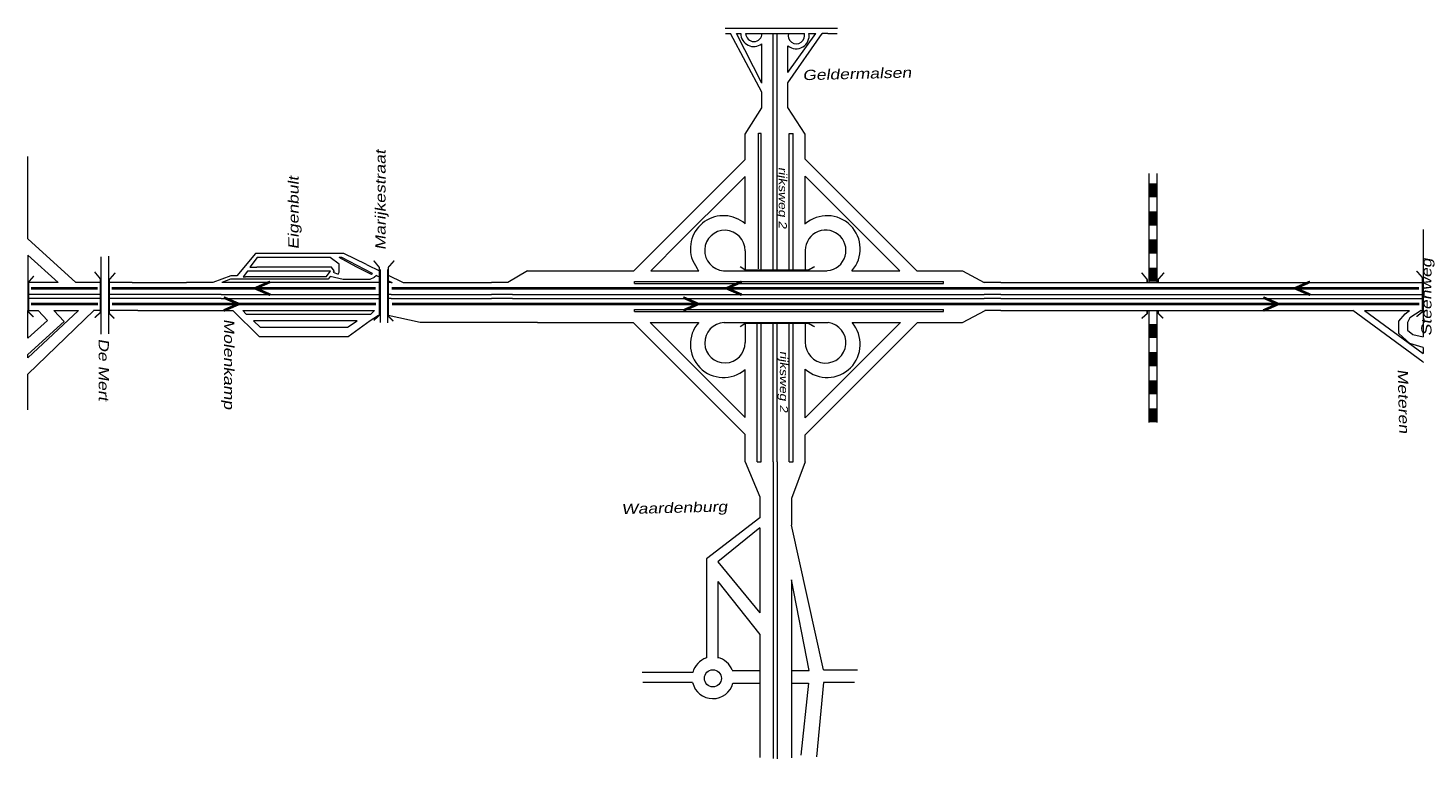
# Model space of a CAD drawing. Header units: metres. Extents: x 534 to 2631, y -2348 to -1484.
# Tile 12 of 13: x 2070 to 2331, y -1934 to -1797. Entities that reach past the tile are written whole.
import ezdxf

# ---------------------------------------------------------------- set-up
doc = ezdxf.new("R2010")
doc.units = ezdxf.units.M
doc.layers.get('0').update_dxf_attribs({"lineweight": 0})
for name, color, linetype, lineweight in [('HV Strooiroute 2', 90, 'Continuous', 0), ('ROUTE1STROOIEN', 3, 'Continuous', 0), ('STROOI', 7, 'Continuous', 0), ('Text', 7, 'Continuous', 0)]:
    doc.layers.add(name, color=color, linetype=linetype, lineweight=lineweight)
doc.styles.add('ISO25', font='ARIALN.TTF', dxfattribs={"width": 1.5, "oblique": 10})

# ---------------------------------------------------------------- blocks, each defined once
blk = doc.blocks.new('A$C3E475C73')
at = {"layer": 'STROOI', "color": 7, "const_width": 0.263}
blk.add_lwpolyline([(-1.04, -0.92), (0, 0), (0, 6.35), (-1.04, 7.62)], dxfattribs=at)

msp = doc.modelspace()

# ---------------------------------------------------------------- linework, layer by layer
at = {"ltscale": 0.5}
for p, q in [((2200.16, -1797.41), (2221.08, -1797.41)), ((2200.19, -1798.42), (2201.14, -1798.42)), ((2206.97, -1809.38), (2201.14, -1798.42)), ((2206.97, -1807.68), (2202.26, -1798.42)), ((2202.26, -1798.42), (2203.06, -1798.42)), ((2203.97, -1798.42), (2214.92, -1798.42)), ((2206.97, -1807.68), (2206.97, -1800.34)), ((2209.1, -1817.07), (2209.1, -1798.42)), ((2209.85, -1817.07), (2209.85, -1798.42)), ((2211.86, -1807.66), (2218.26, -1798.42)), ((2211.86, -1805.72), (2217.09, -1798.42)), ((2215.76, -1798.42), (2217.09, -1798.42)), ((2219.3, -1798.42), (2218.26, -1798.42)), ((2218.26, -1798.42), (2218.29, -1798.42)), ((2219.3, -1798.42), (2221.05, -1798.42)), ((2211.86, -1805.72), (2211.86, -1800.73)), ((2211.86, -1809.15), (2211.86, -1807.66)), ((2206.97, -1812.28), (2206.97, -1809.38)), ((2211.86, -1812.25), (2211.86, -1809.15)), ((2203.85, -1817.2), (2206.97, -1812.28)), ((2215.1, -1817.2), (2211.86, -1812.25)), ((2203.85, -1821.93), (2203.85, -1817.2)), ((2206.33, -1842.38), (2206.33, -1817.03)), ((2206.33, -1817.03), (2206.85, -1817.03)), ((2212.1, -1817.07), (2212.85, -1817.07)), ((2215.1, -1821.88), (2215.1, -1817.2)), ((2330.41, -1835), (2330.41, -1855.07)), ((2112.48, -1839.52), (2109.02, -1843.65)), ((2128.95, -1839.52), (2112.48, -1839.52)), ((2133.2, -1841.58), (2128.95, -1839.52)), ((2189.45, -1839.52), (2188.73, -1840.24)), ((2083.61, -1840.11), (2083.61, -1854.54)), ((2085.06, -1840.01), (2085.06, -1854.46)), ((2112.8, -1840.24), (2111.4, -1842.02)), ((2111.4, -1842.02), (2112.74, -1842.02)), ((2126.65, -1842.02), (2112.74, -1842.02)), ((2113.6, -1840.24), (2112.8, -1840.24)), ((2126.41, -1840.24), (2113.6, -1840.24)), ((2128.1, -1841.51), (2126.41, -1840.24)), ((2127.16, -1842.74), (2126.65, -1842.02)), ((2128.58, -1840.24), (2128.1, -1840.24)), ((2131.24, -1841.99), (2128.1, -1840.24)), ((2128.1, -1842.95), (2128.1, -1841.51)), ((2134.31, -1843.25), (2128.58, -1840.24)), ((2134.11, -1843.42), (2131.24, -1841.99)), ((2133.2, -1841.58), (2135.75, -1842.82)), ((2194.03, -1840.74), (2194.9, -1842.32)), ((2107.9, -1843.65), (2104.49, -1844.89)), ((2107.79, -1844.31), (2106.19, -1844.89)), ((2126.05, -1844.31), (2107.79, -1844.31)), ((2109.02, -1843.65), (2107.9, -1843.65)), ((2110.96, -1842.79), (2110.16, -1843.84)), ((2110.16, -1843.84), (2110.61, -1843.84)), ((2111.4, -1843.84), (2110.61, -1843.84)), ((2112.04, -1842.79), (2110.96, -1842.79)), ((2125.68, -1843.84), (2111.4, -1843.84)), ((2126.45, -1842.79), (2112.04, -1842.79)), ((2125.68, -1843.84), (2126.45, -1842.79)), ((2126.44, -1843.76), (2126.05, -1844.31)), ((2128.83, -1844.35), (2126.44, -1843.76)), ((2127.16, -1842.74), (2126.97, -1843.01)), ((2126.97, -1843.01), (2127.91, -1843.33)), ((2127.91, -1843.33), (2128.1, -1842.95)), ((2133.79, -1844.35), (2128.83, -1844.35)), ((2134.65, -1843.96), (2133.79, -1844.35)), ((2134.31, -1843.25), (2134.11, -1843.42)), ((2135.04, -1843.58), (2134.65, -1843.96)), ((2135.04, -1843.58), (2135.75, -1843.9)), ((2135.75, -1842.47), (2135.75, -1852.38)), ((2137.12, -1842.47), (2137.12, -1852.45)), ((2137.12, -1843.48), (2140.05, -1844.89)), ((2137.12, -1844.52), (2137.96, -1844.89)), ((2163.24, -1842.7), (2159.55, -1844.89)), ((2070.01, -1844.97), (2070.01, -1850.14)), ((2083.61, -1844.89), (2082.23, -1844.89)), ((2089.47, -1844.89), (2085.06, -1844.89)), ((2089.47, -1844.89), (2099.57, -1844.89)), ((2104.49, -1844.89), (2099.57, -1844.89)), ((2106.04, -1847.15), (2135.58, -1847.15)), ((2120.28, -1844.89), (2106.19, -1844.89)), ((2120.59, -1844.89), (2120.28, -1844.89)), ((2137.8, -1844.89), (2137.96, -1844.89)), ((2137.8, -1847.15), (2156.5, -1847.15)), ((2140.05, -1844.89), (2156.5, -1844.89)), ((2160.45, -1847.14), (2159.55, -1847.15)), ((2251.58, -1844.89), (2248.5, -1844.89)), ((2251.58, -1847.15), (2248.5, -1847.15)), ((2251.58, -1844.89), (2330.41, -1844.89)), ((2251.58, -1847.15), (2330.41, -1847.15)), ((2106.04, -1847.9), (2135.58, -1847.9)), ((2137.8, -1847.9), (2156.5, -1847.9)), ((2160.45, -1847.89), (2159.55, -1847.9)), ((2251.58, -1847.9), (2248.5, -1847.89)), ((2251.58, -1847.9), (2330.41, -1847.9)), ((2070.01, -1859), (2079.43, -1850.14)), ((2082.28, -1850.14), (2070.01, -1862.03)), ((2073.66, -1851.99), (2071.88, -1850.14)), ((2074.84, -1850.14), (2076.79, -1852.19)), ((2075.7, -1850.14), (2079.43, -1850.14)), ((2090.49, -1850.15), (2108.23, -1850.15)), ((2108.23, -1850.15), (2113.15, -1854.97)), ((2110.14, -1850.15), (2134.69, -1850.15)), ((2110.14, -1850.15), (2110.72, -1850.81)), ((2110.72, -1850.81), (2134, -1850.84)), ((2112.12, -1852.08), (2113.32, -1853.24)), ((2131.48, -1852.08), (2112.12, -1852.08)), ((2129.63, -1853.24), (2131.48, -1852.08)), ((2129.74, -1854.97), (2133.88, -1852)), ((2134.69, -1850.15), (2134, -1850.84)), ((2165.11, -1852.39), (2163.44, -1852.39)), ((2251.58, -1850.15), (2248.63, -1850.15)), ((2251.58, -1850.15), (2317.27, -1850.15)), ((2330.4, -1859.77), (2317.27, -1850.15)), ((2319.48, -1850.15), (2330.41, -1858.13)), ((2319.48, -1850.15), (2327.87, -1850.15)), ((2325.91, -1852.11), (2327.06, -1850.75)), ((2325.91, -1852.44), (2325.91, -1852.11)), ((2325.91, -1854.41), (2325.91, -1852.44)), ((2327.06, -1850.75), (2327.87, -1850.15)), ((2327.95, -1851.53), (2327.47, -1852.39)), ((2327.47, -1852.39), (2327.47, -1853.78)), ((2330.02, -1850.15), (2327.95, -1851.53)), ((2330.02, -1850.15), (2330.41, -1850.15)), ((2113.15, -1854.97), (2129.74, -1854.97)), ((2113.32, -1853.24), (2129.63, -1853.24)), ((2327.94, -1856.27), (2325.91, -1854.41)), ((2327.47, -1853.78), (2328.52, -1854.64)), ((2328.52, -1854.64), (2330.41, -1855.07)), ((2330.41, -1857.02), (2327.94, -1856.27)), ((2330.41, -1857.02), (2330.41, -1858.13)), ((2330.4, -1859.77), (2330.41, -1859.77)), ((2330.41, -1859.77), (2330.41, -1859.82)), ((2203.85, -1878.35), (2206.61, -1884.9)), ((2209.1, -1878.35), (2209.1, -1933.74)), ((2209.85, -1878.35), (2209.85, -1933.84)), ((2215.1, -1878.35), (2212.5, -1885.2)), ((2206.61, -1884.9), (2206.61, -1884.9)), ((2206.61, -1884.9), (2206.61, -1888.82)), ((2212.5, -1885.2), (2212.5, -1890.19)), ((2206.61, -1888.82), (2196.64, -1896.46)), ((2206.61, -1890.71), (2198.74, -1897.06)), ((2206.61, -1890.71), (2206.61, -1906.55)), ((2218.48, -1917.2), (2212.5, -1890.19)), ((2196.64, -1896.46), (2196.64, -1914.91)), ((2198.74, -1897.06), (2206.61, -1906.55)), ((2198.74, -1900.73), (2198.74, -1915)), ((2198.74, -1900.73), (2206.61, -1910.62)), ((2215.79, -1917.3), (2212.5, -1900.41)), ((2212.5, -1900.41), (2212.5, -1933.65)), ((2206.61, -1910.62), (2206.61, -1933.55)), ((2196.64, -1914.91), (2196.64, -1914.99)), ((2194.08, -1917.7), (2184.67, -1917.7)), ((2201.47, -1917.3), (2206.61, -1917.3)), ((2212.5, -1917.3), (2215.79, -1917.3)), ((2218.48, -1917.2), (2224.86, -1917.2)), ((2194.05, -1919.59), (2184.77, -1919.59)), ((2194.05, -1919.59), (2194.06, -1919.59)), ((2194.05, -1919.59), (2194.06, -1919.59)), ((2201.6, -1919.69), (2206.61, -1919.69)), ((2212.5, -1919.69), (2215.69, -1919.69)), ((2215.69, -1919.69), (2214.29, -1933.15)), ((2218.48, -1919.59), (2217.19, -1933.45)), ((2224.27, -1919.59), (2218.48, -1919.59))]:
    msp.add_line(p, q, dxfattribs=at)
at = {"color": 0, "ltscale": 0.5}
for p, q in [((2133.88, -1852), (2135.46, -1850.98)), ((2143.23, -1852.39), (2137.25, -1851.04)), ((2163.44, -1852.39), (2143.23, -1852.39))]:
    msp.add_line(p, q, dxfattribs=at)
at = {"ltscale": 0.5}
msp.add_circle((2197.84, -1918.79), 1.59, dxfattribs=at)
for centre, radius, start, end in [((2205.47, -1798.46), 2.41, 179.1696, 308.5704), ((2205.5, -1798.39), 1.54, 181.3023, 358.6977), ((2213.4, -1798.87), 2.41, 230.3934, 10.8597), ((2213.43, -1798.8), 1.54, 165.5226, 14.4774), ((2197.84, -1918.69), 3.89, 107.9288, 165.1428), ((2197.84, -1918.69), 3.89, 21.0372, 76.6514), ((2197.84, -1918.69), 3.89, 193.3424, 345.1428)]:
    msp.add_arc(centre, radius, start, end, dxfattribs=at)
at = {"layer": 'HV Strooiroute 2', "const_width": 0.5}
for points in [[(2115.22, -1844.77), (2112.42, -1845.99), (2115.22, -1847.21)], [(2203.22, -1844.77), (2200.42, -1845.99), (2203.22, -1847.21)], [(2309.32, -1844.77), (2306.53, -1845.99), (2309.33, -1847.21)], [(2106.55, -1847.7), (2109.34, -1848.92), (2106.54, -1850.15)], [(2192.31, -1847.7), (2195.11, -1848.92), (2192.31, -1850.15)], [(2300.57, -1847.7), (2303.37, -1848.92), (2300.57, -1850.15)]]:
    msp.add_lwpolyline(points, dxfattribs=at)
at = {"layer": 'ROUTE1STROOIEN', "const_width": 0.5}
for points in [[(2070.54, -1845.99), (2083.04, -1845.99)], [(2085.64, -1845.99), (2134.93, -1845.99)], [(2137.87, -1845.99), (2329.66, -1845.99)], [(2070.6, -1848.93), (2083.1, -1848.93)], [(2085.7, -1848.93), (2134.98, -1848.93)], [(2137.93, -1848.93), (2329.7, -1848.93)]]:
    msp.add_lwpolyline(points, dxfattribs=at)
at = {"layer": 'STROOI', "color": 7}
for p, q in [((2206.85, -1842.7), (2206.85, -1817.07)), ((2209.1, -1842.7), (2209.1, -1817.07)), ((2209.85, -1842.7), (2209.85, -1817.07)), ((2212.1, -1842.7), (2212.1, -1817.07)), ((2212.85, -1842.7), (2212.85, -1817.07)), ((2070.01, -1836.77), (2070.01, -1821.37)), ((2183.1, -1842.7), (2203.85, -1821.93)), ((2235.9, -1842.7), (2215.1, -1821.88)), ((2189.45, -1839.52), (2203.85, -1825.12)), ((2203.85, -1833.94), (2203.85, -1825.12)), ((2215.1, -1833.99), (2215.1, -1825.07)), ((2232.72, -1842.7), (2215.1, -1825.07)), ((2279.22, -1824.59), (2279.22, -1844.89)), ((2280.72, -1824.59), (2280.72, -1844.89)), ((2070.01, -1836.77), (2078.97, -1844.89)), ((2203.85, -1838.97), (2203.85, -1842.7)), ((2215.1, -1838.91), (2215.1, -1842.7)), ((2070.01, -1839.81), (2075.62, -1844.89)), ((2070.01, -1839.81), (2070.01, -1844.97)), ((2186.28, -1842.7), (2188.73, -1840.24)), ((2163.24, -1842.7), (2183.1, -1842.7)), ((2183.2, -1844.7), (2240.9, -1844.7)), ((2183.2, -1845.08), (2183.2, -1844.7)), ((2186.28, -1842.7), (2195.21, -1842.7)), ((2199.82, -1842.7), (2219.1, -1842.7)), ((2223.8, -1842.7), (2232.72, -1842.7)), ((2235.9, -1842.7), (2244.41, -1842.7)), ((2240.9, -1845.08), (2240.9, -1844.7)), ((2244.41, -1842.7), (2248.5, -1844.89)), ((2075.62, -1844.89), (2070.01, -1844.89)), ((2082.23, -1847.13), (2070.01, -1847.13)), ((2082.23, -1844.89), (2078.97, -1844.89)), ((2083.61, -1847.15), (2082.25, -1847.15)), ((2106.04, -1847.15), (2085.06, -1847.15)), ((2135.75, -1844.89), (2120.59, -1844.89)), ((2137.8, -1844.89), (2137.12, -1844.89)), ((2137.8, -1847.15), (2137.12, -1847.15)), ((2159.55, -1844.89), (2156.5, -1844.89)), ((2159.55, -1847.15), (2156.5, -1847.15)), ((2160.45, -1847.14), (2248.5, -1847.14)), ((2183.2, -1845.08), (2240.9, -1845.08)), ((2082.23, -1847.88), (2070.01, -1847.88)), ((2083.61, -1847.9), (2082.25, -1847.9)), ((2106.04, -1847.9), (2085.06, -1847.9)), ((2137.8, -1847.9), (2137.12, -1847.9)), ((2159.55, -1847.9), (2156.5, -1847.9)), ((2160.45, -1847.89), (2248.5, -1847.89)), ((2183.2, -1849.95), (2240.9, -1849.95)), ((2183.2, -1850.33), (2183.2, -1849.95)), ((2240.9, -1850.33), (2240.9, -1849.95)), ((2070.01, -1855.3), (2070.01, -1850.14)), ((2070.01, -1850.14), (2071.88, -1850.14)), ((2070.01, -1855.3), (2073.66, -1851.99)), ((2070.01, -1858.34), (2076.79, -1852.19)), ((2074.84, -1850.14), (2075.7, -1850.14)), ((2083.61, -1850.15), (2082.25, -1850.15)), ((2090.49, -1850.15), (2085.06, -1850.15)), ((2165.11, -1852.39), (2182.97, -1852.39)), ((2182.97, -1852.39), (2203.85, -1873.28)), ((2183.2, -1850.33), (2240.9, -1850.33)), ((2186.15, -1852.39), (2195.18, -1852.39)), ((2186.15, -1852.39), (2203.85, -1870.1)), ((2199.88, -1852.39), (2219.38, -1852.39)), ((2203.85, -1852.39), (2203.85, -1856.09)), ((2206.1, -1878.35), (2206.1, -1852.39)), ((2206.85, -1878.35), (2206.85, -1852.39)), ((2209.1, -1878.35), (2209.1, -1852.39)), ((2209.85, -1878.35), (2209.85, -1852.39)), ((2212.1, -1878.35), (2212.1, -1852.39)), ((2212.85, -1878.35), (2212.85, -1852.39)), ((2215.1, -1852.39), (2215.1, -1856.06)), ((2236.02, -1852.39), (2215.1, -1873.33)), ((2232.84, -1852.39), (2215.1, -1870.15)), ((2223.82, -1852.39), (2232.84, -1852.39)), ((2236.02, -1852.39), (2244.43, -1852.39)), ((2244.42, -1852.4), (2248.64, -1850.14)), ((2279.22, -1850.15), (2279.22, -1871.02)), ((2280.72, -1850.15), (2280.72, -1871.02)), ((2070.01, -1859), (2070.01, -1858.34)), ((2070.01, -1868.68), (2070.01, -1862.02)), ((2203.85, -1870.1), (2203.85, -1861.13)), ((2215.1, -1870.15), (2215.1, -1861.08)), ((2203.85, -1878.35), (2203.85, -1873.28)), ((2215.1, -1878.35), (2215.1, -1873.33)), ((2206.1, -1878.35), (2206.85, -1878.35)), ((2212.1, -1878.35), (2212.85, -1878.35))]:
    msp.add_line(p, q, dxfattribs=at)
for points, const_width in [([(2279.97, -1826.38), (2279.97, -1829.01)], 1.5), ([(2279.97, -1831.65), (2279.97, -1834.28)], 1.5), ([(2279.97, -1836.87), (2279.97, -1839.51)], 1.5), ([(2135.58, -1848.44), (2135.58, -1848.44), (2135.58, -1842.09), (2134.54, -1840.82)], 0.263), ([(2137.26, -1844.89), (2137.26, -1842.09), (2138.37, -1840.82)], 0.263), ([(2202.93, -1841.94), (2203.86, -1842.56), (2215.71, -1842.56), (2216.83, -1841.94)], 0.263), ([(2279.97, -1842.14), (2279.97, -1844.78)], 1.5), ([(2071.03, -1851.35), (2070.15, -1850.47), (2070.15, -1844.78), (2071.09, -1843.71)], 0.263), ([(2086.12, -1851.64), (2085.2, -1850.71), (2085.2, -1844.36), (2086.31, -1843.09)], 0.263), ([(2134.54, -1851.98), (2135.58, -1851.05), (2135.58, -1844.89)], 0.263), ([(2138.19, -1852.12), (2137.27, -1851.2), (2137.27, -1844.89)], 0.263), ([(2278.91, -1844.89), (2278.91, -1844.35), (2277.87, -1843.08)], 0.263), ([(2280.97, -1844.89), (2280.97, -1844.33), (2282.08, -1843.06)], 0.263), ([(2329.18, -1851.29), (2330.3, -1850.36), (2330.3, -1844.01), (2329.18, -1842.74)], 0.263), ([(2277.87, -1851.63), (2278.91, -1850.71), (2278.91, -1850.15)], 0.263), ([(2281.89, -1851.61), (2280.97, -1850.69), (2280.97, -1850.15)], 0.263), ([(2202.93, -1853.17), (2203.86, -1852.55), (2215.71, -1852.55), (2216.83, -1853.17)], 0.263), ([(2279.97, -1852.64), (2279.97, -1855.27)], 1.5), ([(2279.97, -1857.91), (2279.97, -1860.54)], 1.5), ([(2279.97, -1863.14), (2279.97, -1865.77)], 1.5), ([(2279.97, -1868.4), (2279.97, -1871.03)], 1.5)]:
    msp.add_lwpolyline(points, dxfattribs=dict(at, const_width=const_width))
for centre, radius, start, end in [((2199.82, -1838.61), 6.17, 49.255, 200.2054), ((2219.18, -1838.61), 6.17, 318.4534, 131.4425), ((2200.08, -1838.94), 3.77, 359.4915, 266.1597), ((2218.89, -1838.92), 3.79, 266.782, 179.899), ((2199.82, -1838.61), 6.17, 216.9976, 221.5466), ((2199.82, -1856.46), 6.17, 138.4534, 310.745), ((2200.09, -1856.15), 3.76, 92.1736, 0.8255), ((2218.89, -1856.15), 3.79, 178.7308, 82.4697), ((2219.18, -1856.46), 6.17, 228.5575, 41.2153)]:
    msp.add_arc(centre, radius, start, end, dxfattribs=at)

# ---------------------------------------------------------------- block references
at = {"ltscale": 0.5}
msp.add_blockref('A$C3E475C73', (2083.49, -1850.55), dxfattribs=at)

# ---------------------------------------------------------------- texts
at = {"layer": 'Text', "style": 'ISO25', "oblique": 10, "width": 1.5}
for s, height, rotation, p in [('Geldermalsen', 1.9, 1.425, (2214.59, -1807.15)), ('Marijkestraat', 1.9, 90, (2136.74, -1838.86)), ('Eigenbult', 1.9, 90, (2120.51, -1838.73)), ('rijksweg 2', 1.5, 270, (2210.15, -1823.35)), ('Steenweg', 1.9, 90, (2331.97, -1854.9)), ('Molenkamp', 1.9, 270, (2106.61, -1851.7)), ('De Mert', 1.9, 270, (2083.2, -1855.36)), ('rijksweg 2', 1.5, 270, (2210.35, -1857.67)), ('Meteren', 1.9, 271.425, (2325.66, -1861.09)), ('Waardenburg', 1.9, 1.425, (2180.8, -1888.14))]:
    msp.add_text(s, height=height, rotation=rotation, dxfattribs=at).set_placement(p)

doc.saveas('drawing.dxf')
